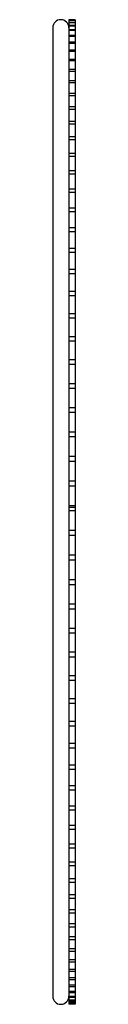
# Paper-space layout '_Izquierda' of a CAD drawing. Header units: millimetres. Extents: x -3 to 5, y -152 to 152.
import ezdxf

# ---------------------------------------------------------------- set-up
doc = ezdxf.new("R2010")
doc.units = ezdxf.units.MM

psp = doc.layouts.new('_Izquierda')

# ---------------------------------------------------------------- linework, layer by layer
at = {"color": 7, "linetype": 'Continuous', "lineweight": 25}
for p, q in [((-2.5, 150), (-2.5, -150)), ((2.5, 152.49), (2.5, 73.91)), ((4.5, 152.49), (2.5, 152.49)), ((4.5, 152.22), (2.5, 152.22)), ((4.5, 151.61), (2.5, 151.61)), ((4.5, 151.57), (2.5, 151.57)), ((4.5, 150.65), (2.5, 150.65)), ((4.5, 150.53), (2.5, 150.53)), ((4.5, 152.49), (4.5, -152.48)), ((4.5, 149.31), (2.5, 149.31)), ((4.5, 149.11), (2.5, 149.11)), ((4.5, 147.59), (2.5, 147.59)), ((4.5, 147.32), (2.5, 147.32)), ((4.5, 145.5), (2.5, 145.5)), ((4.5, 145.15), (2.5, 145.15)), ((4.5, 143.04), (2.5, 143.04)), ((4.5, 142.62), (2.5, 142.62)), ((4.5, 140.22), (2.5, 140.22)), ((4.5, 139.72), (2.5, 139.72)), ((4.5, 137.05), (2.5, 137.05)), ((4.5, 136.48), (2.5, 136.48)), ((4.5, 133.53), (2.5, 133.53)), ((4.5, 132.89), (2.5, 132.89)), ((4.5, 129.67), (2.5, 129.67)), ((4.5, 128.96), (2.5, 128.96)), ((4.5, 125.49), (2.5, 125.49)), ((4.5, 124.71), (2.5, 124.71)), ((4.5, 120.99), (2.5, 120.99)), ((4.5, 120.14), (2.5, 120.14)), ((4.5, 116.18), (2.5, 116.18)), ((4.5, 115.27), (2.5, 115.27)), ((4.5, 111.08), (2.5, 111.08)), ((4.5, 110.11), (2.5, 110.11)), ((4.5, 105.7), (2.5, 105.7)), ((4.5, 104.67), (2.5, 104.67)), ((4.5, 100.05), (2.5, 100.05)), ((4.5, 98.96), (2.5, 98.96)), ((4.5, 94.15), (2.5, 94.15)), ((4.5, 93.01), (2.5, 93.01)), ((4.5, 88.01), (2.5, 88.01)), ((4.5, 86.82), (2.5, 86.82)), ((4.5, 81.65), (2.5, 81.65)), ((4.5, 80.41), (2.5, 80.41)), ((4.5, 75.08), (2.5, 75.08)), ((4.5, 73.8), (2.5, 73.8)), ((2.5, 73.8), (2.5, 30.92)), ((4.5, 68.32), (2.5, 68.32)), ((4.5, 67), (2.5, 67)), ((4.5, 61.39), (2.5, 61.39)), ((4.5, 60.03), (2.5, 60.03)), ((4.5, 54.31), (2.5, 54.31)), ((4.5, 52.91), (2.5, 52.91)), ((4.5, 47.09), (2.5, 47.09)), ((4.5, 45.66), (2.5, 45.66)), ((4.5, 39.75), (2.5, 39.75)), ((4.5, 38.29), (2.5, 38.29)), ((4.5, 32.31), (2.5, 32.31)), ((2.5, 30.82), (2.5, 16.93)), ((4.5, 30.82), (2.5, 30.82)), ((4.5, 24.78), (2.5, 24.78)), ((4.5, 23.28), (2.5, 23.28)), ((4.5, 17.2), (2.5, 17.2)), ((2.5, 16.84), (2.5, 0.47)), ((4.5, 15.68), (2.5, 15.68)), ((4.5, 9.57), (2.5, 9.57)), ((4.5, 8.04), (2.5, 8.04)), ((4.5, 1.91), (2.5, 1.91)), ((2.5, 1.53), (4.5, 1.53)), ((2.5, 0.47), (2.5, -7.03)), ((4.5, 0.37), (2.5, 0.37)), ((4.5, -5.74), (2.5, -5.74)), ((2.5, -7.07), (2.5, -36.04)), ((4.5, -7.29), (2.5, -7.29)), ((4.5, -13.39), (2.5, -13.39)), ((4.5, -14.93), (2.5, -14.93)), ((4.5, -21), (2.5, -21)), ((4.5, -22.54), (2.5, -22.54)), ((4.5, -28.55), (2.5, -28.55)), ((4.5, -30.09), (2.5, -30.09)), ((4.5, -36.04), (2.5, -36.04)), ((2.5, -36.08), (2.5, -71.72)), ((4.5, -37.56), (2.5, -37.56)), ((4.5, -43.43), (2.5, -43.43)), ((4.5, -44.94), (2.5, -44.94)), ((4.5, -50.71), (2.5, -50.71)), ((4.5, -52.21), (2.5, -52.21)), ((4.5, -57.87), (2.5, -57.87)), ((4.5, -59.34), (2.5, -59.34)), ((4.5, -64.88), (2.5, -64.88)), ((4.5, -66.32), (2.5, -66.32)), ((4.5, -71.72), (2.5, -71.72)), ((2.5, -71.85), (2.5, -152.48)), ((4.5, -73.14), (2.5, -73.14)), ((4.5, -78.39), (2.5, -78.39)), ((4.5, -79.77), (2.5, -79.77)), ((4.5, -84.86), (2.5, -84.86)), ((4.5, -86.2), (2.5, -86.2)), ((4.5, -91.11), (2.5, -91.11)), ((4.5, -92.41), (2.5, -92.41)), ((4.5, -97.13), (2.5, -97.13)), ((4.5, -98.39), (2.5, -98.39)), ((4.5, -102.91), (2.5, -102.91)), ((4.5, -104.12), (2.5, -104.12)), ((4.5, -108.42), (2.5, -108.42)), ((4.5, -109.59), (2.5, -109.59)), ((4.5, -113.66), (2.5, -113.66)), ((4.5, -114.78), (2.5, -114.78)), ((4.5, -118.62), (2.5, -118.62)), ((4.5, -119.68), (2.5, -119.68)), ((4.5, -123.28), (2.5, -123.28)), ((4.5, -124.27), (2.5, -124.27)), ((4.5, -127.62), (2.5, -127.62)), ((4.5, -128.56), (2.5, -128.56)), ((4.5, -131.64), (2.5, -131.64)), ((4.5, -132.52), (2.5, -132.52)), ((4.5, -135.33), (2.5, -135.33)), ((4.5, -136.14), (2.5, -136.14)), ((4.5, -138.68), (2.5, -138.68)), ((4.5, -139.42), (2.5, -139.42)), ((4.5, -141.68), (2.5, -141.68)), ((4.5, -142.35), (2.5, -142.35)), ((4.5, -144.32), (2.5, -144.32)), ((4.5, -144.92), (2.5, -144.92)), ((4.5, -146.59), (2.5, -146.59)), ((4.5, -147.12), (2.5, -147.12)), ((4.5, -148.5), (2.5, -148.5)), ((4.5, -148.95), (2.5, -148.95)), ((4.5, -150.03), (2.5, -150.03)), ((4.5, -150.41), (2.5, -150.41)), ((4.5, -151.18), (2.5, -151.18)), ((4.5, -151.48), (2.5, -151.48)), ((4.5, -151.94), (2.5, -151.94)), ((4.5, -152.18), (2.5, -152.18)), ((4.5, -152.33), (2.5, -152.33)), ((4.5, -152.48), (2.5, -152.48))]:
    psp.add_line(p, q, dxfattribs=at)
for centre, start, end in [((0, 150), 0, 180), ((0, -150), 180, 0)]:
    psp.add_arc(centre, 2.5, start, end, dxfattribs=at)

doc.saveas('drawing.dxf')
